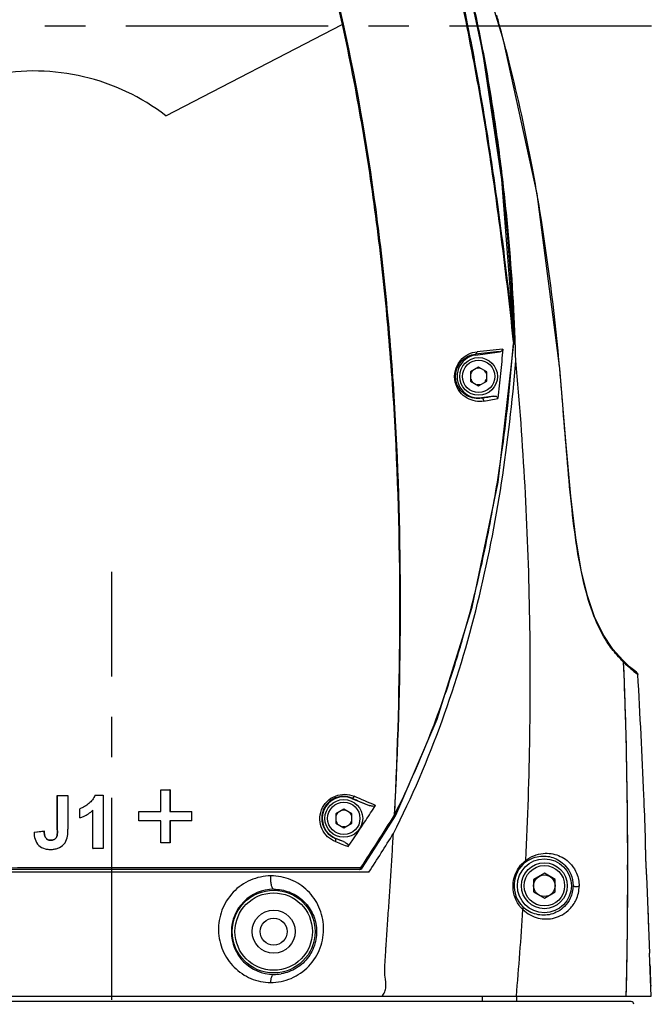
# Model space of a CAD drawing. Header units: millimetres. Extents: x 7426 to 8300, y 123 to 421.
# Tile 186 of 197: x 8163.54 to 8169.39, y 335.29 to 344.42. Entities that reach past the tile are written whole.
import ezdxf

# ---------------------------------------------------------------- set-up
doc = ezdxf.new("R2010")
doc.units = ezdxf.units.MM
doc.linetypes.add('CENTER', pattern=[0.6, 0.375, -0.075, 0.075, -0.075])
for name, color, linetype in [('中心线', 7, 'CENTER'), ('外形图', 7, 'Continuous'), ('尺寸标注', 7, 'Continuous'), ('运动范围', 7, 'Continuous')]:
    doc.layers.add(name, color=color, linetype=linetype)
doc.styles.add('微软雅黑', font='msyh.ttc')
doc.dimstyles.new('尺寸标注_1_20比例', dxfattribs={"dimtxt": 1.5, "dimasz": 1.25, "dimexe": 0.5, "dimexo": 0.4, "dimgap": 0.5, "dimtad": 1, "dimdec": 1, "dimlfac": 20, "dimdsep": 46, "dimtxsty": '微软雅黑', "dimcen": 0.09, "dimadec": 0, "dimazin": 0, "dimtp": 0.01, "dimtm": 0.01, "dimtfac": 1, "dimtdec": 1, "dimtofl": 0, "dimtmove": 0, "dimatfit": 3, "dimfxl": 1, "dimtolj": 1, "dimarcsym": 0})

# ---------------------------------------------------------------- blocks, each defined once
blk = doc.blocks.new('*D1276')
at = {"layer": 'Defpoints', "color": 0}
for p in [(8169.2561, 372.3629), (8169.3943, 344.3629), (8230.375, 344.3629)]:
    blk.add_point(p, dxfattribs=at)
at = {"layer": '尺寸标注', "color": 0, "lineweight": -2}
for p, q in [((8169.6561, 372.3629), (8230.875, 372.3629)), ((8230.375, 371.1129), (8230.375, 345.6129)), ((8169.7943, 344.3629), (8230.875, 344.3629))]:
    blk.add_line(p, q, dxfattribs=at)
at = {"layer": '尺寸标注', "color": 0}
for points in [[(8230.5833, 371.1129), (8230.1666, 371.1129), (8230.375, 372.3629)], [(8230.1666, 345.6129), (8230.5833, 345.6129), (8230.375, 344.3629)]]:
    blk.add_solid(points, dxfattribs=at)
at = {"layer": '尺寸标注', "color": 0, "insert": (8229.0993, 358.3629), "char_height": 1.5, "attachment_point": 5, "rotation": 90, "style": '微软雅黑'}
blk.add_mtext('\\A1;560', dxfattribs=at)
blk = doc.blocks.new('*D1280')
at = {"layer": 'Defpoints', "color": 0}
for p in [(8163.1407, 340.4926), (8164.3908, 323.3293), (8164.3908, 313.0883)]:
    blk.add_point(p, dxfattribs=at)
at = {"layer": '尺寸标注', "color": 0, "lineweight": -2}
for p, q in [((8163.1407, 340.0926), (8163.1407, 312.5883)), ((8164.3908, 322.9293), (8164.3908, 312.5883)), ((8161.8907, 313.0883), (8157.5723, 313.0883)), ((8165.6408, 313.0883), (8166.8908, 313.0883))]:
    blk.add_line(p, q, dxfattribs=at)
at = {"layer": '尺寸标注', "color": 0}
for points in [[(8161.8907, 312.8799), (8161.8907, 313.2966), (8163.1407, 313.0883)], [(8165.6408, 313.2966), (8165.6408, 312.8799), (8164.3908, 313.0883)]]:
    blk.add_solid(points, dxfattribs=at)
at = {"layer": '尺寸标注', "color": 0, "insert": (8159.1065, 314.3639), "char_height": 1.5, "attachment_point": 5, "style": '微软雅黑'}
blk.add_mtext('\\A1;25', dxfattribs=at)
blk = doc.blocks.new('*D1281')
at = {"layer": 'Defpoints', "color": 0}
for p in [(8190.9898, 344.3629), (8164.3908, 323.3293), (8190.9898, 302.1552)]:
    blk.add_point(p, dxfattribs=at)
at = {"layer": '尺寸标注', "color": 0, "lineweight": -2}
for p, q in [((8190.9898, 343.9629), (8190.9898, 301.6552)), ((8164.3908, 322.9293), (8164.3908, 301.6552)), ((8165.6408, 302.1552), (8189.7398, 302.1552))]:
    blk.add_line(p, q, dxfattribs=at)
at = {"layer": '尺寸标注', "color": 0}
for points in [[(8165.6408, 302.3635), (8165.6408, 301.9469), (8164.3908, 302.1552)], [(8189.7398, 301.9469), (8189.7398, 302.3635), (8190.9898, 302.1552)]]:
    blk.add_solid(points, dxfattribs=at)
at = {"layer": '尺寸标注', "color": 0, "insert": (8177.6903, 303.4309), "char_height": 1.5, "attachment_point": 5, "style": '微软雅黑'}
blk.add_mtext('\\A1;532', dxfattribs=at)
blk = doc.blocks.new('*D1283')
at = {"layer": 'Defpoints', "color": 0}
for p in [(8148.7883, 344.3629), (8164.3908, 323.3293), (8164.3908, 290.7281)]:
    blk.add_point(p, dxfattribs=at)
at = {"layer": '尺寸标注', "color": 0, "lineweight": -2}
for p, q in [((8148.7883, 343.9629), (8148.7883, 290.2281)), ((8164.3908, 322.9293), (8164.3908, 290.2281)), ((8150.0383, 290.7281), (8163.1408, 290.7281))]:
    blk.add_line(p, q, dxfattribs=at)
at = {"layer": '尺寸标注', "color": 0}
for points in [[(8150.0383, 290.9365), (8150.0383, 290.5198), (8148.7883, 290.7281)], [(8163.1408, 290.5198), (8163.1408, 290.9365), (8164.3908, 290.7281)]]:
    blk.add_solid(points, dxfattribs=at)
at = {"layer": '尺寸标注', "color": 0, "insert": (8156.5896, 292.0072), "char_height": 1.5, "attachment_point": 5, "style": '微软雅黑'}
blk.add_mtext('\\A1;312', dxfattribs=at)
blk = doc.blocks.new('*D1284')
at = {"layer": 'Defpoints', "color": 0}
for p in [(8104.3258, 344.3629), (8164.3908, 323.3293), (8164.3908, 286.541)]:
    blk.add_point(p, dxfattribs=at)
at = {"layer": '尺寸标注', "color": 0, "lineweight": -2}
for p, q in [((8104.3258, 343.9629), (8104.3258, 286.041)), ((8164.3908, 322.9293), (8164.3908, 286.041)), ((8105.5758, 286.541), (8163.1408, 286.541))]:
    blk.add_line(p, q, dxfattribs=at)
at = {"layer": '尺寸标注', "color": 0}
for points in [[(8105.5758, 286.7493), (8105.5758, 286.3327), (8104.3258, 286.541)], [(8163.1408, 286.3327), (8163.1408, 286.7493), (8164.3908, 286.541)]]:
    blk.add_solid(points, dxfattribs=at)
at = {"layer": '尺寸标注', "color": 0, "insert": (8134.3583, 287.8201), "char_height": 1.5, "attachment_point": 5, "style": '微软雅黑'}
blk.add_mtext('\\A1;\\A1;1201.2', dxfattribs=at)
blk = doc.blocks.new('*D1293')
at = {"layer": 'Defpoints', "color": 0}
for p in [(8221.9557, 344.3629), (8164.3908, 323.3293), (8164.3908, 286.541)]:
    blk.add_point(p, dxfattribs=at)
at = {"layer": '尺寸标注', "color": 0, "lineweight": -2}
for p, q in [((8221.9557, 343.9629), (8221.9557, 286.041)), ((8164.3908, 322.9293), (8164.3908, 286.041)), ((8220.7057, 286.541), (8165.6408, 286.541))]:
    blk.add_line(p, q, dxfattribs=at)
at = {"layer": '尺寸标注', "color": 0}
for points in [[(8165.6408, 286.7493), (8165.6408, 286.3327), (8164.3908, 286.541)], [(8220.7057, 286.3327), (8220.7057, 286.7493), (8221.9557, 286.541)]]:
    blk.add_solid(points, dxfattribs=at)
at = {"layer": '尺寸标注', "color": 0, "insert": (8193.1733, 287.8205), "char_height": 1.5, "attachment_point": 5, "style": '微软雅黑'}
blk.add_mtext('\\A1;1151.3', dxfattribs=at)

msp = doc.modelspace()

# ---------------------------------------------------------------- linework, layer by layer
at = {"layer": '中心线', "linetype": 'CENTER', "ltscale": 5}
for p, q in [((8169.3943, 344.3629), (8157.5459, 344.3629)), ((8164.3908, 323.3293), (8164.3908, 339.3009))]:
    msp.add_line(p, q, dxfattribs=at)
at = {"layer": '外形图', "color": 7, "linetype": 'Continuous'}
for p, q in [((8164.8907, 343.5307), (8166.5249, 344.3772)), ((8168.1083, 341.4598), (8168.1131, 341.4172)), ((8168.1087, 341.4597), (8168.1131, 341.4172)), ((8168.1189, 341.4167), (8168.1131, 341.4172)), ((8168.1196, 341.461), (8168.1183, 341.461)), ((8168.1278, 341.4171), (8168.1258, 341.4613)), ((8168.1307, 341.4172), (8168.1292, 341.4614)), ((8167.7631, 341.3109), (8167.762, 341.319)), ((8167.7631, 341.3109), (8167.9853, 341.342)), ((8167.7907, 341.1995), (8167.7157, 341.1562)), ((8167.7157, 341.1562), (8167.7157, 341.0696)), ((8167.8657, 341.1562), (8167.7907, 341.1995)), ((8167.8657, 341.0696), (8167.8657, 341.1562)), ((8168.5424, 341.1868), (8168.5431, 341.1869)), ((8167.7157, 341.0696), (8167.7907, 341.0263)), ((8167.7907, 341.0263), (8167.8657, 341.0696)), ((8167.9318, 340.9306), (8167.8184, 340.9148)), ((8167.819, 340.9108), (8167.8184, 340.9148)), ((8169.1906, 338.4202), (8169.1273, 338.4794)), ((8169.2385, 338.381), (8169.1906, 338.4202)), ((8169.2562, 338.3684), (8169.2385, 338.381)), ((8169.2496, 338.3614), (8169.2508, 338.3605)), ((8169.2561, 338.3684), (8169.2544, 338.3697)), ((8169.2561, 338.3684), (8169.2561, 338.3684)), ((8163.8844, 337.2253), (8163.9833, 337.2253)), ((8163.8844, 337.2253), (8163.8849, 337.2248)), ((8163.8844, 336.9077), (8163.8844, 337.2253)), ((8163.8849, 337.2248), (8163.9829, 337.2248)), ((8163.8849, 336.9077), (8163.8849, 337.2248)), ((8163.9833, 337.2253), (8163.9829, 337.2248)), ((8163.9829, 337.2248), (8163.9829, 336.9141)), ((8163.9833, 337.2253), (8163.9833, 336.9141)), ((8164.2329, 337.2273), (8164.3093, 337.2273)), ((8164.3093, 337.2273), (8164.3088, 337.2268)), ((8164.3093, 337.2272), (8164.3093, 336.7336)), ((8164.8426, 337.2783), (8164.8431, 337.2778)), ((8164.8426, 337.2783), (8164.9294, 337.2783)), ((8164.8426, 337.0759), (8164.8426, 337.2783)), ((8164.8431, 337.2778), (8164.9289, 337.2778)), ((8164.8431, 337.0754), (8164.8431, 337.2778)), ((8164.9294, 337.2783), (8164.9289, 337.2778)), ((8164.9289, 337.2778), (8164.9289, 337.0754)), ((8164.9294, 337.2783), (8164.9294, 337.0759)), ((8166.6165, 337.198), (8166.6176, 337.2007)), ((8166.6165, 337.198), (8166.7759, 337.1327)), ((8164.0933, 337.0173), (8164.0933, 337.1029)), ((8164.2151, 336.7337), (8164.2151, 337.0888)), ((8164.6402, 337.0759), (8164.8426, 337.0759)), ((8164.6402, 337.0759), (8164.6406, 337.0754)), ((8164.6402, 336.9891), (8164.6402, 337.0759)), ((8164.6406, 337.0754), (8164.8431, 337.0754)), ((8164.6406, 336.9896), (8164.6406, 337.0754)), ((8164.8426, 337.0759), (8164.8431, 337.0754)), ((8164.9294, 337.0759), (8164.9289, 337.0754)), ((8164.9289, 337.0754), (8165.1318, 337.0754)), ((8164.9294, 337.0759), (8165.1318, 337.0759)), ((8165.1318, 336.9891), (8165.1318, 337.0759)), ((8166.5407, 337.0995), (8166.4657, 337.0562)), ((8166.4657, 337.0562), (8166.4657, 336.9696)), ((8166.6157, 337.0562), (8166.5407, 337.0995)), ((8166.6157, 336.9696), (8166.6157, 337.0562)), ((8167.02, 337.0387), (8167.0094, 337.0449)), ((8167.0223, 337.043), (8167.0124, 337.048)), ((8164.6402, 336.9891), (8164.6406, 336.9896)), ((8164.8426, 336.9891), (8164.6402, 336.9891)), ((8164.8431, 336.9896), (8164.6406, 336.9896)), ((8164.8426, 336.9891), (8164.8431, 336.9896)), ((8164.8426, 336.7867), (8164.8426, 336.9891)), ((8164.8431, 336.7871), (8164.8431, 336.9896)), ((8165.1318, 336.9896), (8164.9289, 336.9896)), ((8164.9294, 336.9891), (8164.9289, 336.9896)), ((8164.9289, 336.9896), (8164.9289, 336.7871)), ((8165.1318, 336.9891), (8164.9294, 336.9891)), ((8164.9294, 336.9891), (8164.9294, 336.7867)), ((8166.4657, 336.9696), (8166.5407, 336.9263)), ((8166.5407, 336.9263), (8166.6157, 336.9696)), ((8163.6688, 336.8855), (8163.7624, 336.8963)), ((8163.6692, 336.8852), (8163.7619, 336.8958)), ((8163.9833, 336.9141), (8163.9829, 336.9141)), ((8164.8426, 336.7867), (8164.8431, 336.7871)), ((8164.9294, 336.7867), (8164.8426, 336.7867)), ((8164.9289, 336.7871), (8164.8431, 336.7871)), ((8164.9294, 336.7867), (8164.9289, 336.7871)), ((8166.465, 336.8278), (8166.4645, 336.8266)), ((8166.5389, 336.7975), (8166.465, 336.8278)), ((8164.2151, 336.7336), (8164.2155, 336.7341)), ((8164.3093, 336.7336), (8164.2151, 336.7336)), ((8164.3093, 336.7336), (8164.3088, 336.7341)), ((8169.1735, 336.4811), (8169.1735, 336.5815)), ((8166.7734, 336.5129), (8161.6402, 336.5129)), ((8166.6862, 336.5379), (8161.6965, 336.5379)), ((8166.6862, 336.5565), (8166.6959, 336.5565)), ((8166.7071, 336.5492), (8166.6959, 336.5565)), ((8168.4007, 336.5033), (8168.3007, 336.4456)), ((8168.5007, 336.4456), (8168.4007, 336.5033)), ((8168.3007, 336.4456), (8168.3007, 336.3301)), ((8168.5007, 336.3301), (8168.5007, 336.4456)), ((8169.3773, 335.7631), (8169.355, 336.4029)), ((8168.3007, 336.3301), (8168.4007, 336.2724)), ((8168.4007, 336.2724), (8168.5007, 336.3301)), ((8169.3699, 335.9773), (8169.3625, 336.1907)), ((8169.376, 335.7629), (8169.377, 335.7629)), ((8169.3898, 335.3629), (8169.376, 335.7629)), ((8169.2055, 335.3129), (8159.5749, 335.3129)), ((8159.621, 335.3624), (8169.1605, 335.3624)), ((8167.8277, 335.3129), (8167.8277, 335.3629)), ((8168.1407, 335.3629), (8168.1407, 335.3129)), ((8169.1604, 335.3629), (8169.3898, 335.3629))]:
    msp.add_line(p, q, dxfattribs=at)
for points in [[(8168.1196, 341.461), (8168.0074, 342.9399), (8167.8289, 344.1236), (8167.6283, 345.0609), (8167.4066, 345.8282), (8167.1182, 346.4553), (8166.7491, 347.0263), (8166.3062, 347.5322), (8165.804, 347.9586), (8165.2429, 348.308), (8164.6349, 348.5723), (8163.9961, 348.7447), (8163.3388, 348.8214), (8162.6721, 348.801), (8162.0164, 348.684), (8161.391, 348.4744), (8160.8036, 348.1753), (8160.2632, 347.7913), (8159.7845, 347.3323), (8159.38, 346.8107), (8159.0568, 346.2362), (8158.8207, 345.6187), (8158.6787, 344.9805), (8158.6326, 344.3271)], [(8168.5431, 341.1869), (8168.3325, 342.8078), (8168.0226, 344.2316), (8167.6974, 345.2977), (8167.3515, 346.1226), (8166.9257, 346.8314), (8166.4576, 347.4124), (8165.9582, 347.8699), (8165.397, 348.2472), (8164.7837, 348.5379), (8164.1342, 348.7346), (8163.4638, 348.8323), (8162.7826, 348.8293), (8162.1087, 348.7256), (8161.4627, 348.5245), (8160.8549, 348.23), (8160.2954, 347.8468), (8159.7984, 347.3845), (8159.3777, 346.8562), (8159.0416, 346.2735), (8158.796, 345.6468), (8158.6466, 344.9923)], [(8167.0223, 337.043), (8167.4071, 337.9327), (8167.7325, 338.9735), (8167.9718, 340.1326), (8168.1189, 341.4167)], [(8168.1189, 341.4167), (8168.1198, 341.453), (8168.1196, 341.461)], [(8169.1273, 338.4794), (8169.0358, 338.5816), (8168.9452, 338.7173), (8168.8668, 338.882), (8168.7999, 339.0782), (8168.7419, 339.3152), (8168.6909, 339.6142), (8168.6448, 340.0029), (8168.5992, 340.512), (8168.5431, 341.1869)], [(8169.2256, 338.3916), (8169.213, 338.4012), (8169.2054, 338.4081)], [(8166.7071, 336.5492), (8166.7973, 336.6879), (8166.9116, 336.8665), (8167.0187, 337.0365)], [(8167.0187, 337.0365), (8167.0198, 337.0383), (8167.02, 337.0387)], [(8167.02, 337.0387), (8167.0219, 337.0421), (8167.0223, 337.043)], [(8169.1734, 336.4811), (8169.1735, 336.483), (8169.1726, 336.5815)]]:
    msp.add_lwpolyline(points, dxfattribs=at)
for centre, radius in [((8167.7907, 341.1129), 0.175), ((8167.7907, 341.1129), 0.15), ((8166.5407, 337.0129), 0.175), ((8166.5407, 337.0129), 0.15), ((8168.4007, 336.3879), 0.25), ((8168.4007, 336.3879), 0.2125), ((8168.4007, 336.3879), 0.1875), ((8168.4007, 336.3879), 0.1), ((8165.8907, 335.9629), 0.3838), ((8165.8907, 335.9629), 0.3589), ((8165.8907, 335.9629), 0.2), ((8165.8907, 335.9629), 0.125)]:
    msp.add_circle(centre, radius, dxfattribs=at)
for centre, radius, start, end in [((8150.8686, 339.6802), 17.7467, 15.2437, 15.63929), ((8151.4441, 339.8359), 17.1505, 14.14399, 15.2476), ((8151.6704, 341.0885), 16.4406, 10.35523, 10.83387), ((8151.1407, 341.0073), 16.9764, 6.65423, 10.30366), ((8152.3964, 340.0783), 16.1678, 10.56591, 14.13545), ((8163.6707, 341.9459), 2, 52.40948, 149.87949), ((8149.2192, 340.7663), 18.9129, 6.35818, 6.70465), ((8150.7506, 339.7734), 17.8417, 9.27413, 10.55932), ((8149.7928, 340.8206), 18.3367, 2.20414, 6.38811), ((8148.6755, 339.4383), 19.9437, 5.24925, 9.2635), ((8135.5445, 338.144), 32.7423, 5.81443, 6.4618), ((8150.8369, 340.8702), 17.2915, 1.95777, 2.17285), ((8151.9896, 342.5987), 16.1668, 353.86987, 355.80892), ((8167.8553, 341.4683), 0.2631, 355.08222, 358.41342), ((8152.2592, 340.8909), 15.8803, 1.32156, 1.89947), ((8173.1024, 290.5629), 51.0363, 95.75431, 96.00642), ((8172.9431, 292.2715), 49.3417, 95.73244, 96.01102), ((8167.7907, 341.1129), 0.2, 97.94771, 277.94772), ((8148.2348, 339.391), 20.3868, 5.05345, 5.2683), ((8167.7907, 341.1129), 0.075, 139.99763, 160.00237), ((8167.7907, 341.1129), 0.075, 79.99763, 100.00237), ((8167.7907, 341.1129), 0.075, 19.99763, 40.00237), ((8167.7907, 341.1129), 0.075, 199.99763, 220.00237), ((8167.7907, 341.1129), 0.075, 319.99763, 340.00237), ((8167.7907, 341.1129), 0.075, 259.99763, 280.00237), ((8159.1557, 390.6763), 50.5139, 279.87518, 280.00513), ((8159.0433, 391.4117), 51.2879, 279.87605, 280.02219), ((8153.6671, 342.4197), 14.4797, 351.9372, 353.86518), ((8154.5661, 342.2932), 13.5718, 349.01481, 351.93364), ((8155.1316, 342.1848), 12.9961, 347.55684, 349.00872), ((8156.6555, 341.8389), 11.4334, 343.99447, 347.6041), ((8157.7372, 341.5384), 10.3107, 342.68799, 343.9423), ((8170.1147, 339.4428), 1.3863, 222.1321, 224.03863), ((8170.1679, 339.494), 1.4601, 224.03271, 224.32177), ((8170.2248, 339.5497), 1.5397, 224.32565, 224.94536), ((8169.1086, 338.4607), 0.0265, 27.12093, 45.09354), ((8169.1091, 338.4609), 0.0259, 22.40624, 27.05018), ((8128.3515, 336.7263), 40.8204, 1.08804, 2.43704), ((8119.9779, 336.5653), 49.1955, 0.0189, 1.09032), ((8166.5378, 337.0151), 0.202, 66.73299, 248.74852), ((8166.5407, 337.0129), 0.2, 67.75004, 247.75004), ((8136.2196, 265.9768), 77.4624, 66.720375, 66.87994), ((8148.6284, 348.9228), 21.69, 326.63599, 327.07298), ((8166.5407, 337.0129), 0.075, 139.99763, 160.00237), ((8166.5407, 337.0129), 0.075, 79.99763, 100.00237), ((8166.5407, 337.0129), 0.075, 19.99763, 40.00237), ((8166.9744, 337.0819), 0.0509, 310.86602, 313.34507), ((8166.9714, 337.085), 0.0552, 313.38914, 315.61706), ((8166.9699, 337.0865), 0.0574, 315.61766, 317.7944), ((8166.5407, 337.0129), 0.075, 199.99763, 220.00237), ((8166.5407, 337.0129), 0.075, 259.99763, 280.00237), ((8151.2706, 347.1776), 18.5234, 325.75189, 326.64987), ((8166.5407, 337.0129), 0.075, 319.99763, 340.00237), ((8139.691, 353.8821), 32.1737, 327.32601, 328.08356), ((8168.3945, 336.3897), 0.2756, 128.34889, 225.23605), ((8166.6862, 336.5629), 0.025, 270.00041, 326.74202), ((8116.804, 336.5313), 52.3695, 358.72159, 359.94512), ((8165.893, 335.9605), 0.3951, 90.3273, 179.65271), ((8133.9315, 338.3564), 34.3403, 354.99827, 356.34382), ((8165.8932, 335.9609), 0.3953, 179.71069, 269.64978), ((8165.8933, 335.9628), 0.3972, 269.63363, 279.53963), ((8169.2056, 335.2879), 0.025, 0.99208, 90.02661)]:
    msp.add_arc(centre, radius, start, end, dxfattribs=at)
for points, knots in [([(8158.5973, 344.3269), (8158.5971, 344.6058), (8158.6494, 345.1651), (8158.8827, 345.9735), (8159.2609, 346.7255), (8159.7725, 347.3939), (8160.3976, 347.9571), (8161.1141, 348.3986), (8161.9004, 348.6989), (8162.7282, 348.8502), (8163.5697, 348.8496), (8164.397, 348.6946), (8165.1817, 348.3907), (8165.8981, 347.949), (8166.5207, 347.3822), (8166.9437, 346.8236), (8167.2366, 346.3481), (8167.4291, 345.9756), (8167.5927, 345.5898), (8167.6879, 345.3272), (8167.7331, 345.1951)], [0, 0, 0, 0, 0.06248, 0.12497, 0.187461, 0.249952, 0.312447, 0.374939, 0.437431, 0.499924, 0.562417, 0.624909, 0.6874, 0.749891, 0.812388, 0.874895, 0.906181, 0.937443, 0.968715, 1, 1, 1, 1]), ([(8158.633, 344.3529), (8158.6335, 344.6017), (8158.6765, 345.1001), (8158.8662, 345.8253), (8159.1729, 346.5093), (8159.5887, 347.1332), (8160.1029, 347.6787), (8160.6985, 348.1337), (8161.3611, 348.4846), (8162.0731, 348.7193), (8162.8139, 348.8338), (8163.5635, 348.827), (8164.3017, 348.6961), (8165.0081, 348.4453), (8165.6637, 348.0818), (8166.2504, 347.615), (8166.7509, 347.0571), (8167.0208, 346.6363), (8167.1389, 346.4174)], [0, 0, 0, 0, 0.062497, 0.124995, 0.187494, 0.249993, 0.312493, 0.374994, 0.437492, 0.499991, 0.562493, 0.624993, 0.687492, 0.749993, 0.812493, 0.874992, 0.937492, 1, 1, 1, 1]), ([(8166.5377, 344.3805), (8166.514, 344.489), (8166.4654, 344.7059), (8166.3867, 345.0301), (8166.3136, 345.2986), (8166.2427, 345.5099), (8166.1611, 345.7174), (8166.0387, 345.9685), (8165.8021, 346.3474), (8165.4372, 346.7745), (8164.9049, 347.1872), (8164.3004, 347.485), (8163.6479, 347.6528), (8162.9752, 347.6887), (8162.3091, 347.5869), (8161.6771, 347.3536), (8161.1045, 346.9985), (8160.6155, 346.5349), (8160.23, 345.9823), (8159.9637, 345.3634), (8159.8273, 344.704), (8159.8274, 344.2544), (8159.8501, 344.0327)], [0, 0, 0, 0, 0.03113, 0.062301, 0.093509, 0.109113, 0.124729, 0.15599, 0.187265, 0.24977, 0.312289, 0.374808, 0.437335, 0.49986, 0.562383, 0.624909, 0.687433, 0.749958, 0.812482, 0.875003, 0.937512, 1, 1, 1, 1]), ([(8159.8657, 344.034), (8159.8435, 344.2548), (8159.8441, 344.5909), (8159.9125, 345.0304), (8160.0247, 345.461), (8160.2459, 345.9748), (8160.6297, 346.5248), (8161.1164, 346.9865), (8161.6863, 347.3402), (8162.3155, 347.5726), (8162.9788, 347.6734), (8163.6485, 347.6377), (8164.1901, 347.4975), (8164.599, 347.3218), (8164.8907, 347.1588), (8165.1642, 346.967), (8165.4175, 346.7493), (8165.6472, 346.5067), (8165.8501, 346.2415), (8166.0276, 345.9589), (8166.1752, 345.6595), (8166.2857, 345.345), (8166.3747, 345.0244), (8166.4526, 344.7013), (8166.5017, 344.4854), (8166.525, 344.3772)], [0, 0, 0, 0, 0.062459, 0.09374, 0.125025, 0.187523, 0.250023, 0.312522, 0.375022, 0.437523, 0.500022, 0.562523, 0.625024, 0.656314, 0.687603, 0.718892, 0.750179, 0.781461, 0.812736, 0.844, 0.875247, 0.906475, 0.937675, 0.968851, 1, 1, 1, 1]), ([(8168.1292, 341.4614), (8168.116, 341.8297), (8168.078, 342.3817), (8167.9959, 343.1142), (8167.918, 343.6617), (8167.8211, 344.206), (8167.7257, 344.6568), (8167.6433, 345.016), (8167.5773, 345.2845), (8167.5042, 345.5511), (8167.4462, 345.7262), (8167.4144, 345.8127)], [0, 0, 0, 0, 0.249985, 0.374987, 0.49999, 0.624989, 0.74999, 0.812491, 0.874992, 0.937498, 1, 1, 1, 1]), ([(8167.6452, 344.9888), (8167.6766, 344.8544), (8167.7366, 344.5848), (8167.7921, 344.3143), (8167.818, 344.1787)], [0, 0, 0, 0, 0.499998, 1, 1, 1, 1]), ([(8167.558, 344.9485), (8167.5892, 344.8037), (8167.6495, 344.5141), (8167.736, 344.0791), (8167.8158, 343.6436), (8167.8863, 343.207), (8167.9498, 342.7699), (8168.0274, 342.188), (8168.0782, 341.7511), (8168.1087, 341.4597)], [0, 0, 0, 0, 0.125725, 0.251186, 0.376447, 0.50161, 0.626611, 0.751357, 1, 1, 1, 1]), ([(8168.0788, 341.8288), (8168.0492, 342.0898), (8167.9843, 342.6121), (8167.8708, 343.3945), (8167.7334, 344.1755), (8167.626, 344.6937), (8167.5708, 344.9528)], [0, 0, 0, 0, 0.248866, 0.498602, 0.748988, 1, 1, 1, 1]), ([(8166.5249, 344.3772), (8166.5918, 344.0733), (8166.7101, 343.4631), (8166.8478, 342.5429), (8166.9485, 341.6214), (8167.081, 339.7908), (8167.0692, 338.2604), (8167.0077, 337.0434)], [0, 0, 0, 0, 0.126667, 0.252906, 0.378674, 0.503946, 1, 1, 1, 1]), ([(8167.0124, 337.048), (8167.0767, 338.2647), (8167.0909, 339.7949), (8166.9605, 341.6255), (8166.8268, 342.8559), (8166.6714, 343.7742), (8166.5377, 344.3805)], [0, 0, 0, 0, 0.496132, 0.621411, 0.747175, 1, 1, 1, 1]), ([(8167.84, 340.8838), (8167.8139, 340.8792), (8167.759, 340.8791), (8167.6794, 340.908), (8167.61, 340.968), (8167.5658, 341.0597), (8167.5665, 341.1684), (8167.6153, 341.2628), (8167.691, 341.3221), (8167.7486, 341.3389), (8167.776, 341.3418)], [0, 0, 0, 0, 0.107732, 0.218128, 0.337273, 0.471331, 0.619211, 0.762243, 0.887769, 1, 1, 1, 1]), ([(8167.819, 340.9108), (8167.7962, 340.9068), (8167.7484, 340.9064), (8167.6785, 340.9308), (8167.6165, 340.9828), (8167.5752, 341.0646), (8167.5746, 341.1637), (8167.6189, 341.2495), (8167.6871, 341.3021), (8167.7379, 341.3165), (8167.762, 341.319)], [0, 0, 0, 0, 0.105187, 0.213272, 0.330878, 0.465592, 0.617987, 0.764581, 0.88984, 1, 1, 1, 1]), ([(8167.762, 341.319), (8167.7661, 341.3197), (8167.7743, 341.3268), (8167.776, 341.3366), (8167.776, 341.3419)], [0, 0, 0, 0, 0.442859, 1, 1, 1, 1]), ([(8168.0147, 341.3666), (8168.0083, 341.2905), (8167.995, 341.1385), (8167.9777, 340.9869), (8167.969, 340.9111)], [0, 0, 0, 0, 0.500003, 1, 1, 1, 1]), ([(8167.9853, 341.342), (8167.9921, 341.3429), (8168.0053, 341.3474), (8168.0141, 341.3599), (8168.0147, 341.3666)], [0, 0, 0, 0, 0.5036, 1, 1, 1, 1]), ([(8167.0007, 336.8725), (8167.3449, 337.5479), (8167.8532, 338.994), (8168.0745, 340.5008), (8168.1352, 341.2571)], [0, 0, 0, 0, 0.499753, 1, 1, 1, 1]), ([(8168.2278, 336.6232), (8168.2666, 337.393), (8168.291, 338.9401), (8168.2076, 340.4855), (8168.1352, 341.2573)], [0, 0, 0, 0, 0.498583, 1, 1, 1, 1]), ([(8169.0867, 338.5129), (8169.0525, 338.5507), (8168.9757, 338.6479), (8168.8712, 338.8459), (8168.7774, 339.1267), (8168.705, 339.4807), (8168.6537, 339.8835), (8168.6143, 340.3107), (8168.5794, 340.7474), (8168.5553, 341.0402), (8168.5424, 341.1868)], [0, 0, 0, 0, 0.055299, 0.133761, 0.241372, 0.375221, 0.524975, 0.681483, 0.840404, 1, 1, 1, 1]), ([(8167.8397, 340.8879), (8167.8388, 340.894), (8167.835, 340.905), (8167.8238, 340.9113), (8167.819, 340.9108)], [0, 0, 0, 0, 0.561042, 1, 1, 1, 1]), ([(8167.9318, 340.9306), (8167.9393, 340.9317), (8167.9548, 340.931), (8167.9683, 340.9185), (8167.969, 340.9111)], [0, 0, 0, 0, 0.506267, 1, 1, 1, 1]), ([(8167.0124, 337.048), (8167.1267, 337.2764), (8167.3345, 337.744), (8167.5049, 338.2263), (8167.5809, 338.4702)], [0, 0, 0, 0, 0.499979, 1, 1, 1, 1]), ([(8169.1605, 335.3624), (8169.1724, 335.8789), (8169.1804, 336.9124), (8169.157, 337.9458), (8169.1349, 338.462)], [0, 0, 0, 0, 0.500002, 1, 1, 1, 1]), ([(8169.135, 338.462), (8169.1477, 338.45), (8169.1847, 338.4152), (8169.223, 338.3816), (8169.2496, 338.3614)], [0, 0, 0, 0, 0.342974, 1, 1, 1, 1]), ([(8169.2508, 338.3605), (8169.2532, 338.3587), (8169.257, 338.3558), (8169.2628, 338.3516), (8169.2646, 338.3503), (8169.2671, 338.3488), (8169.2671, 338.3491)], [0, 0, 0, 0, 0.448472, 0.764872, 0.948192, 1, 1, 1, 1]), ([(8169.3382, 336.8529), (8169.3333, 336.9775), (8169.3131, 337.4765), (8169.289, 337.9752), (8169.2668, 338.3491)], [0, 0, 0, 0, 0.249854, 1, 1, 1, 1]), ([(8164.2329, 337.2273), (8164.2276, 337.2124), (8164.2121, 337.1838), (8164.1774, 337.15), (8164.1378, 337.1223), (8164.1087, 337.1079), (8164.0933, 337.1028)], [0, 0, 0, 0, 0.247543, 0.497249, 0.748273, 1, 1, 1, 1]), ([(8166.4637, 336.7974), (8166.437, 336.8078), (8166.3869, 336.8391), (8166.3344, 336.9114), (8166.3126, 337.0006), (8166.328, 337.0938), (8166.3803, 337.1741), (8166.4597, 337.2259), (8166.5503, 337.2419), (8166.6093, 337.2291), (8166.6359, 337.2178)], [0, 0, 0, 0, 0.119589, 0.240592, 0.365108, 0.49377, 0.624775, 0.754264, 0.879317, 1, 1, 1, 1]), ([(8166.6359, 337.2178), (8166.6336, 337.2128), (8166.6295, 337.2057), (8166.6207, 337.1997), (8166.6176, 337.2007)], [0, 0, 0, 0, 0.625793, 1, 1, 1, 1]), ([(8166.6176, 337.2007), (8166.6308, 337.195), (8166.6836, 337.1724), (8166.7364, 337.1497), (8166.7759, 337.1327)], [0, 0, 0, 0, 0.251249, 1, 1, 1, 1]), ([(8166.8342, 337.1328), (8166.8314, 337.1286), (8166.8208, 337.1243), (8166.8006, 337.1247), (8166.7854, 337.1289), (8166.7759, 337.1327)], [0, 0, 0, 0, 0.245935, 0.497367, 1, 1, 1, 1]), ([(8164.0933, 337.0173), (8164.1046, 337.0211), (8164.1487, 337.0381), (8164.1892, 337.0646), (8164.2151, 337.0888)], [0, 0, 0, 0, 0.251492, 1, 1, 1, 1]), ([(8167.0141, 337.0394), (8167.0136, 337.0397), (8167.0115, 337.041), (8167.0094, 337.0423), (8167.0077, 337.0434)], [0, 0, 0, 0, 0.217846, 1, 1, 1, 1]), ([(8167.0187, 337.0365), (8167.0185, 337.0369), (8167.0166, 337.0375), (8167.0153, 337.0387), (8167.0141, 337.0394)], [0, 0, 0, 0, 0.257118, 1, 1, 1, 1]), ([(8163.6688, 336.8855), (8163.6688, 336.8635), (8163.674, 336.8191), (8163.7067, 336.7573), (8163.7599, 336.7309), (8163.805, 336.725), (8163.8393, 336.725), (8163.8734, 336.7297), (8163.916, 336.7448), (8163.9607, 336.7827), (8163.9829, 336.8477), (8163.9833, 336.892), (8163.9833, 336.9141)], [0, 0, 0, 0, 0.12332, 0.247286, 0.373357, 0.437292, 0.501218, 0.564998, 0.628484, 0.752979, 0.87631, 1, 1, 1, 1]), ([(8163.7619, 336.8958), (8163.7623, 336.8853), (8163.763, 336.8644), (8163.771, 336.8384), (8163.785, 336.822), (8163.7989, 336.8133), (8163.815, 336.8098), (8163.8313, 336.8093), (8163.8475, 336.8116), (8163.862, 336.8191), (8163.8735, 336.8306), (8163.8828, 336.8498), (8163.8856, 336.8763), (8163.8849, 336.8972), (8163.8849, 336.9077)], [0, 0, 0, 0, 0.123613, 0.2473, 0.31018, 0.373602, 0.437471, 0.501426, 0.565168, 0.628335, 0.690868, 0.752895, 0.876271, 1, 1, 1, 1]), ([(8163.8844, 336.9077), (8163.8844, 336.8972), (8163.8852, 336.8764), (8163.8824, 336.85), (8163.8731, 336.8308), (8163.8617, 336.8194), (8163.8472, 336.812), (8163.831, 336.8097), (8163.8148, 336.8103), (8163.7988, 336.8138), (8163.785, 336.8226), (8163.7712, 336.839), (8163.7634, 336.865), (8163.7627, 336.8858), (8163.7624, 336.8963)], [0, 0, 0, 0, 0.123727, 0.247117, 0.309157, 0.371683, 0.434836, 0.498575, 0.562527, 0.626398, 0.6898, 0.752672, 0.876381, 1, 1, 1, 1]), ([(8166.8934, 335.3624), (8166.9045, 335.3744), (8166.9222, 335.4026), (8166.9369, 335.4653), (8166.9248, 335.5277), (8166.9193, 335.5892), (8166.9205, 335.6363), (8166.9243, 335.6835), (8166.9274, 335.7308), (8166.9298, 335.7782), (8166.9334, 335.8415), (8166.941, 335.9522), (8166.9518, 336.1105), (8166.965, 336.3007), (8166.9776, 336.4911), (8166.9896, 336.6817), (8166.9971, 336.8088), (8167.0007, 336.8724)], [0, 0, 0, 0, 0.032299, 0.064092, 0.124756, 0.155137, 0.186057, 0.217274, 0.24848, 0.279641, 0.310819, 0.373297, 0.498411, 0.623668, 0.749028, 0.874475, 1, 1, 1, 1]), ([(8169.3545, 336.4029), (8169.3546, 336.4029), (8169.3543, 336.4035), (8169.3545, 336.4041), (8169.3542, 336.4055), (8169.3541, 336.4083), (8169.3536, 336.4133), (8169.3531, 336.4207), (8169.3525, 336.4301), (8169.3518, 336.4414), (8169.3509, 336.4545), (8169.3497, 336.4752), (8169.348, 336.5044), (8169.346, 336.5428), (8169.3441, 336.5845), (8169.3424, 336.6278), (8169.3409, 336.6711), (8169.3398, 336.7128), (8169.339, 336.7512), (8169.3385, 336.7805), (8169.3382, 336.8012), (8169.3381, 336.8143), (8169.338, 336.8256), (8169.3379, 336.8351), (8169.3378, 336.8425), (8169.3379, 336.8474), (8169.3378, 336.8502), (8169.3379, 336.8517), (8169.3377, 336.8523), (8169.338, 336.8529), (8169.3379, 336.8529)], [0, 0, 0, 0, 0.000609, 0.002428, 0.005447, 0.009657, 0.021604, 0.038177, 0.059197, 0.084446, 0.113704, 0.146684, 0.22246, 0.308885, 0.402634, 0.500128, 0.597626, 0.691386, 0.77781, 0.853557, 0.886512, 0.91574, 0.940955, 0.961937, 0.978471, 0.990382, 0.994576, 0.997583, 0.999394, 1, 1, 1, 1]), ([(8166.4637, 336.7974), (8166.4663, 336.8032), (8166.4692, 336.8121), (8166.4679, 336.8249), (8166.4645, 336.8266)], [0, 0, 0, 0, 0.628709, 1, 1, 1, 1]), ([(8166.5389, 336.7975), (8166.5441, 336.7954), (8166.5542, 336.7906), (8166.5681, 336.7814), (8166.5782, 336.7716), (8166.5834, 336.7615), (8166.5831, 336.7557), (8166.5822, 336.7531)], [0, 0, 0, 0, 0.250621, 0.501132, 0.751051, 0.876025, 1, 1, 1, 1]), ([(8168.2235, 336.6059), (8168.2458, 336.6234), (8168.2926, 336.6494), (8168.3866, 336.6704), (8168.501, 336.6532), (8168.5968, 336.5823), (8168.6533, 336.4889), (8168.6661, 336.4244), (8168.666, 336.3879)], [0, 0, 0, 0, 0.139537, 0.258269, 0.469267, 0.686815, 0.82047, 1, 1, 1, 1]), ([(8168.2278, 336.6233), (8168.2734, 336.6592), (8168.3782, 336.7015), (8168.5118, 336.6822), (8168.5983, 336.6351), (8168.6578, 336.5803), (8168.7088, 336.4969), (8168.7228, 336.4253), (8168.7227, 336.385)], [0, 0, 0, 0, 0.256337, 0.468273, 0.574188, 0.687994, 0.821681, 1, 1, 1, 1]), ([(8168.1104, 336.3814), (8168.1102, 336.4295), (8168.1323, 336.523), (8168.193, 336.5966), (8168.2278, 336.6233)], [0, 0, 0, 0, 0.523385, 1, 1, 1, 1]), ([(8168.2278, 336.6233), (8168.2285, 336.62), (8168.2288, 336.6136), (8168.2256, 336.6077), (8168.2235, 336.6059)], [0, 0, 0, 0, 0.545843, 1, 1, 1, 1]), ([(8161.8707, 336.5535), (8162.2651, 336.5538), (8163.07, 336.5553), (8164.6752, 336.5573), (8165.8861, 336.5571), (8166.6865, 336.5565)], [0, 0, 0, 0, 0.245655, 0.501436, 1, 1, 1, 1]), ([(8165.8644, 336.4794), (8165.8002, 336.4789), (8165.669, 336.4517), (8165.505, 336.3365), (8165.4162, 336.1939), (8165.3826, 336.0678), (8165.3738, 335.9399), (8165.4085, 335.7823), (8165.4986, 335.6496), (8165.5953, 335.5702), (8165.6781, 335.5254), (8165.7683, 335.4976), (8165.8311, 335.4912), (8165.8626, 335.4908)], [0, 0, 0, 0, 0.126102, 0.254667, 0.382785, 0.446349, 0.509275, 0.632865, 0.754927, 0.815981, 0.877065, 0.938354, 1, 1, 1, 1]), ([(8165.8626, 335.4908), (8165.9272, 335.4905), (8166.0596, 335.5173), (8166.226, 335.6332), (8166.3162, 335.7784), (8166.35, 335.9071), (8166.358, 336.0362), (8166.322, 336.1933), (8166.2313, 336.3242), (8166.1346, 336.4021), (8166.0235, 336.4609), (8165.9277, 336.4803), (8165.8644, 336.4794)], [0, 0, 0, 0, 0.126011, 0.255015, 0.385127, 0.449667, 0.513098, 0.635934, 0.755857, 0.816004, 0.876619, 1, 1, 1, 1]), ([(8165.8907, 336.3556), (8165.8852, 336.356), (8165.8782, 336.3665), (8165.8731, 336.3802), (8165.8675, 336.4025), (8165.8636, 336.4357), (8165.8635, 336.4641), (8165.8644, 336.4794)], [0, 0, 0, 0, 0.12811, 0.231709, 0.35256, 0.647471, 1, 1, 1, 1]), ([(8166.6862, 336.5379), (8166.6883, 336.5379), (8166.693, 336.5426), (8166.6943, 336.548), (8166.695, 336.5514)], [0, 0, 0, 0, 0.374697, 1, 1, 1, 1]), ([(8168.1189, 336.3879), (8168.1188, 336.3872), (8168.1173, 336.3837), (8168.1133, 336.3823), (8168.1104, 336.3814)], [0, 0, 0, 0, 0.171406, 1, 1, 1, 1]), ([(8168.666, 336.3879), (8168.6658, 336.3483), (8168.6498, 336.2769), (8168.5938, 336.1968), (8168.5295, 336.1478), (8168.4623, 336.1209), (8168.3936, 336.1121), (8168.3247, 336.1205), (8168.2578, 336.1468), (8168.2183, 336.1762), (8168.2004, 336.1939)], [0, 0, 0, 0, 0.185678, 0.330193, 0.450427, 0.560177, 0.666059, 0.772214, 0.882168, 1, 1, 1, 1]), ([(8168.2019, 336.1665), (8168.223, 336.1482), (8168.2662, 336.1146), (8168.3415, 336.0857), (8168.4186, 336.0767), (8168.4958, 336.0871), (8168.5711, 336.1178), (8168.6431, 336.1731), (8168.705, 336.2624), (8168.7229, 336.3414), (8168.7229, 336.385)], [0, 0, 0, 0, 0.117486, 0.227624, 0.334213, 0.440754, 0.551307, 0.672317, 0.817057, 1, 1, 1, 1]), ([(8168.666, 336.3879), (8168.666, 336.387), (8168.6686, 336.3851), (8168.6733, 336.3838), (8168.6807, 336.3824), (8168.6926, 336.3815), (8168.7069, 336.3818), (8168.7183, 336.3832), (8168.7227, 336.385)], [0, 0, 0, 0, 0.046279, 0.135527, 0.264942, 0.42242, 0.755126, 1, 1, 1, 1]), ([(8165.8907, 336.3556), (8165.9388, 336.3559), (8166.0112, 336.343), (8166.0966, 336.3017), (8166.1718, 336.2475), (8166.2467, 336.1556), (8166.2854, 336.0419), (8166.2907, 335.9448), (8166.2773, 335.8437), (8166.2225, 335.7233), (8166.107, 335.6161), (8166.0087, 335.5794), (8165.9591, 335.571)], [0, 0, 0, 0, 0.122918, 0.182722, 0.241782, 0.359154, 0.479569, 0.542286, 0.606768, 0.739003, 0.871473, 1, 1, 1, 1]), ([(8168.2018, 336.1665), (8168.1756, 336.1917), (8168.1284, 336.258), (8168.1107, 336.3383), (8168.1104, 336.3814)], [0, 0, 0, 0, 0.45778, 1, 1, 1, 1]), ([(8168.2018, 336.1665), (8168.2042, 336.1712), (8168.2068, 336.1808), (8168.2034, 336.1907), (8168.2004, 336.1939)], [0, 0, 0, 0, 0.543216, 1, 1, 1, 1]), ([(8165.8626, 335.4908), (8165.864, 335.5083), (8165.8679, 335.5323), (8165.8782, 335.5576), (8165.8868, 335.5653), (8165.8907, 335.5656)], [0, 0, 0, 0, 0.632382, 0.857858, 1, 1, 1, 1])]:
    msp.add_open_spline(points, degree=3, knots=knots, dxfattribs=at)
for points in [[(8166.5377, 344.3805), (8166.5335, 344.3793), (8166.5292, 344.3782), (8166.525, 344.3772)], [(8168.1174, 341.4457), (8168.1166, 341.4361), (8168.1152, 341.4265), (8168.1131, 341.4172)], [(8167.8397, 340.8879), (8167.8399, 340.8866), (8167.8401, 340.8852), (8167.8399, 340.8839)], [(8167.9691, 340.9105), (8167.9695, 340.9092), (8167.9691, 340.9078), (8167.9689, 340.9065)], [(8169.1349, 338.462), (8169.1347, 338.4683), (8169.1318, 338.4749), (8169.1273, 338.4794)], [(8169.135, 338.462), (8169.1349, 338.465), (8169.1342, 338.468), (8169.1331, 338.4708)], [(8169.2562, 338.3684), (8169.2601, 338.3657), (8169.2634, 338.3617), (8169.2652, 338.3574)], [(8169.2652, 338.3574), (8169.2663, 338.3548), (8169.2669, 338.352), (8169.2671, 338.3491)], [(8167.0077, 337.0434), (8166.9051, 336.8803), (8166.8023, 336.7172), (8166.6959, 336.5565)], [(8166.4637, 336.7974), (8166.503, 336.782), (8166.5424, 336.7667), (8166.5818, 336.7513)], [(8166.5389, 336.7975), (8166.5141, 336.8072), (8166.4893, 336.8169), (8166.4645, 336.8266)], [(8166.695, 336.5514), (8166.6953, 336.5531), (8166.6956, 336.5548), (8166.6959, 336.5565)], [(8169.3796, 335.6578), (8169.3818, 335.5904), (8169.3842, 335.5231), (8169.3866, 335.4558)]]:
    msp.add_open_spline(points, degree=3, dxfattribs=at)
at = {"layer": '运动范围'}
for radius, start, end in [(58.815, 350, 225), (14.3524, 77.11671, 240.80898)]:
    msp.add_arc((8163.1407, 344.3629), radius, start, end, dxfattribs=at)

# ---------------------------------------------------------------- dimensions: what is measured, and where the dimension line sits
at = {"layer": '尺寸标注'}
dim = msp.add_linear_dim(base=(8230.375, 344.3629), p1=(8169.2561, 372.3629), p2=(8169.3943, 344.3629), angle=90, dimstyle='尺寸标注_1_20比例', dxfattribs=at)
dim.commit()
dim.dimension.update_dxf_attribs({"geometry": '*D1276', "text_midpoint": (8229.0993, 358.3629)})
dim = msp.add_linear_dim(base=(8164.3908, 286.541), p1=(8104.3258, 344.3629), p2=(8164.3908, 323.3293), text='\\A1;1201.2', dimstyle='尺寸标注_1_20比例', override={"dimtxsty": '微软雅黑'}, dxfattribs=at)
dim.commit()
dim.dimension.update_dxf_attribs({"geometry": '*D1284', "text_midpoint": (8134.3583, 287.8201)})
for base, p1, p2, picture, middle in [((8164.3908, 290.72813), (8148.78834, 344.36287), (8164.3908, 323.32927), '*D1283', (8156.58957, 292.00719)), ((8190.9898, 302.1552), (8164.3908, 323.3293), (8190.9898, 344.3629), '*D1281', (8177.6903, 303.4309)), ((8164.3908, 286.541), (8221.9557, 344.3629), (8164.3908, 323.3293), '*D1293', (8193.1733, 287.8205))]:
    dim = msp.add_linear_dim(base=base, p1=p1, p2=p2, dimstyle='尺寸标注_1_20比例', dxfattribs=at)
    dim.commit()
    dim.dimension.update_dxf_attribs({"geometry": picture, "text_midpoint": middle})
dim = msp.add_linear_dim(base=(8164.3908, 313.0883), p1=(8163.1407, 340.4926), p2=(8164.3908, 323.3293), dimstyle='尺寸标注_1_20比例', dxfattribs=at)
dim.commit()
dim.dimension.update_dxf_attribs({"geometry": '*D1280', "text_midpoint": (8159.1065, 313.0883), "dimtype": 160})

doc.saveas('drawing.dxf')
